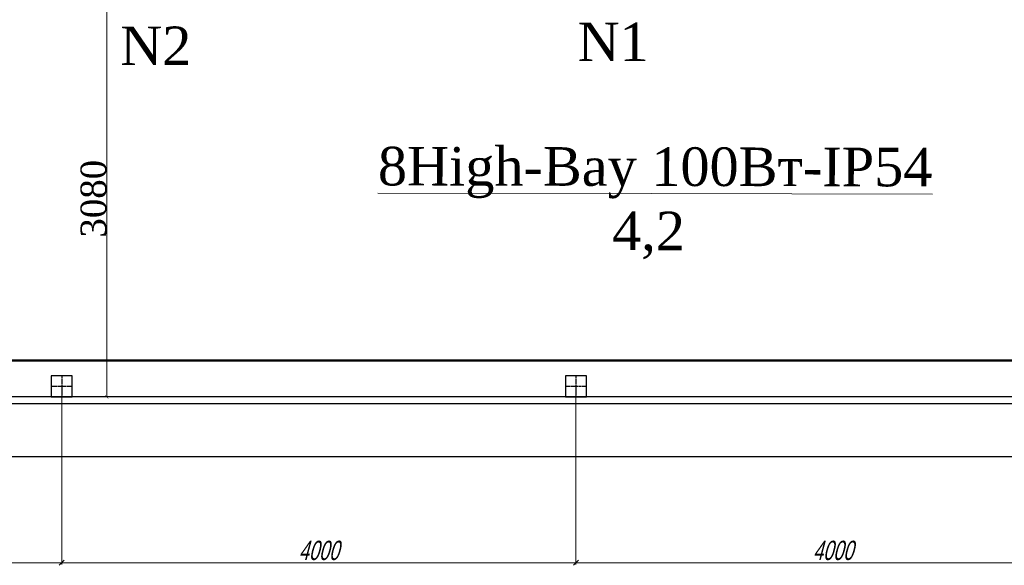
# Model space of a CAD drawing. Header units: millimetres. Extents: x 196 to 1773810, y -221320 to 153872.
# Tile 125 of 256: x 1148703 to 1156363, y -210351 to -206108. Entities that reach past the tile are written whole.
import ezdxf

# ---------------------------------------------------------------- set-up
doc = ezdxf.new("R2010")
doc.units = ezdxf.units.MM
doc.linetypes.add('CENTER', pattern=[50.8, 31.75, -6.35, 6.35, -6.35])
doc.layers.get('Defpoints').update_dxf_attribs({"lineweight": 18})
for name, color, linetype, lineweight in [('ТМ-размеры', 25, 'Continuous', 20), ('Эл.линия силовых сетей', 1, 'Continuous', 50), ('Электроосвещение', 1, 'Continuous', 50)]:
    doc.layers.add(name, color=color, linetype=linetype, lineweight=lineweight)
doc.styles.add('SFINKS', font='SFINKS.shx', dxfattribs={"width": 0.7, "oblique": 15})
doc.styles.add('TIMES NEW', font='times.ttf')
doc.styles.add('Times New Roman', font='times.ttf')
doc.dimstyles.new('кира-50', dxfattribs={"dimtxt": 150, "dimasz": 40, "dimexe": 15, "dimexo": 0, "dimgap": 20, "dimtad": 1, "dimdec": 0, "dimrnd": 5, "dimdsep": 46, "dimtxsty": 'SFINKS', "dimblk1": 'OBLIQUE', "dimblk2": 'OBLIQUE', "dimsah": 1, "dimcen": 2.5, "dimclrd": 252, "dimclre": 252, "dimclrt": 252, "dimadec": 0, "dimazin": 0, "dimtfac": 1, "dimtdec": 0, "dimtofl": 0, "dimtmove": 0, "dimatfit": 3, "dimldrblk": 'OBLIQUE', "dimfxl": 15, "dimtfill": 1, "dimtolj": 1, "dimtzin": 0, "dimlwd": 20, "dimlwe": 20, "dimarcsym": 0})
doc.dimstyles.new('ЭО', dxfattribs={"dimtxt": 200, "dimasz": 25, "dimexe": 0.18, "dimexo": 0.0625, "dimgap": 0.09, "dimtad": 2, "dimdec": 0, "dimzin": 0, "dimdsep": 46, "dimtxsty": 'TIMES NEW', "dimblk": 'ARCHTICK', "dimcen": 0.09, "dimclrd": 253, "dimclre": 253, "dimclrt": 252, "dimadec": 0, "dimazin": 0, "dimtfac": 1, "dimtdec": 0, "dimtofl": 0, "dimtmove": 0, "dimatfit": 3, "dimfxl": 1, "dimtolj": 1, "dimtzin": 0, "dimlwd": 15, "dimlwe": 15, "dimarcsym": 1})

# ---------------------------------------------------------------- blocks, each defined once
blk = doc.blocks.new('_Oblique')
at = {"color": 0, "linetype": 'ByBlock', "lineweight": -2}
blk.add_line((-0.5, -0.5), (0.5, 0.5), dxfattribs=at)
blk = doc.blocks.new('*D54')
at = {"layer": 'Defpoints', "color": 0, "linetype": 'ByBlock', "lineweight": 50, "transparency": 16777216}
for p in [(1149030.3, -208959.5), (1153030.3, -208959.5), (1149030.3, -210331.4)]:
    blk.add_point(p, dxfattribs=at)
at = {"layer": 'ТМ-размеры', "color": 252, "linetype": 'ByBlock', "lineweight": 20, "transparency": 16777216}
for p, q in [((1149030.3, -208959.5), (1149030.3, -210346.4)), ((1153030.3, -208959.5), (1153030.3, -210346.4)), ((1153030.3, -210331.4), (1149030.3, -210331.4))]:
    blk.add_line(p, q, dxfattribs=at)
at = {"layer": 'ТМ-размеры', "color": 252, "linetype": 'ByBlock', "lineweight": 20, "transparency": 16777216, "xscale": 40, "yscale": 40, "zscale": 40, "rotation": 180}
blk.add_blockref('_Oblique', (1149030.3, -210331.4), dxfattribs=at)
at = {"layer": 'ТМ-размеры', "color": 252, "linetype": 'ByBlock', "lineweight": 20, "transparency": 16777216, "xscale": 40, "yscale": 40, "zscale": 40}
blk.add_blockref('_Oblique', (1153030.3, -210331.4), dxfattribs=at)
at = {"layer": 'ТМ-размеры', "color": 252, "linetype": 'ByBlock', "transparency": 16777216, "insert": (1151030.3, -210236.4), "char_height": 150, "attachment_point": 5, "style": 'SFINKS', "bg_fill": 3, "box_fill_scale": 1.1, "bg_fill_color": 256, "bg_fill_true_color": 13158600, "bg_fill_transparency": 0}
blk.add_mtext('\\A1;4000', dxfattribs=at)
blk = doc.blocks.new('*D55')
at = {"layer": 'Defpoints', "color": 0, "linetype": 'ByBlock', "lineweight": 50, "transparency": 16777216}
for p in [(1145030.3, -208959.5), (1149030.3, -208959.5), (1145030.3, -210331.4)]:
    blk.add_point(p, dxfattribs=at)
at = {"layer": 'ТМ-размеры', "color": 252, "linetype": 'ByBlock', "lineweight": 20, "transparency": 16777216}
for p, q in [((1145030.3, -208959.5), (1145030.3, -210346.4)), ((1149030.3, -208959.5), (1149030.3, -210346.4)), ((1149030.3, -210331.4), (1145030.3, -210331.4))]:
    blk.add_line(p, q, dxfattribs=at)
at = {"layer": 'ТМ-размеры', "color": 252, "linetype": 'ByBlock', "lineweight": 20, "transparency": 16777216, "xscale": 40, "yscale": 40, "zscale": 40, "rotation": 180}
blk.add_blockref('_Oblique', (1145030.3, -210331.4), dxfattribs=at)
at = {"layer": 'ТМ-размеры', "color": 252, "linetype": 'ByBlock', "lineweight": 20, "transparency": 16777216, "xscale": 40, "yscale": 40, "zscale": 40}
blk.add_blockref('_Oblique', (1149030.3, -210331.4), dxfattribs=at)
at = {"layer": 'ТМ-размеры', "color": 252, "linetype": 'ByBlock', "transparency": 16777216, "insert": (1147030.3, -210236.4), "char_height": 150, "attachment_point": 5, "style": 'SFINKS', "bg_fill": 3, "box_fill_scale": 1.1, "bg_fill_color": 256, "bg_fill_true_color": 13158600, "bg_fill_transparency": 0}
blk.add_mtext('\\A1;4000', dxfattribs=at)
blk = doc.blocks.new('*D57')
at = {"layer": 'Defpoints', "color": 0, "linetype": 'ByBlock', "lineweight": 50, "transparency": 16777216}
for p in [(1153030.3, -210331.4), (1157030.3, -210331.4), (1157030.3, -210331.4)]:
    blk.add_point(p, dxfattribs=at)
at = {"layer": 'ТМ-размеры', "color": 252, "linetype": 'ByBlock', "lineweight": 20, "transparency": 16777216}
for p, q in [((1153030.3, -210331.4), (1153030.3, -210316.4)), ((1153030.3, -210331.4), (1157030.3, -210331.4)), ((1157030.3, -210331.4), (1157030.3, -210316.4))]:
    blk.add_line(p, q, dxfattribs=at)
at = {"layer": 'ТМ-размеры', "color": 252, "linetype": 'ByBlock', "lineweight": 20, "transparency": 16777216, "xscale": 40, "yscale": 40, "zscale": 40, "rotation": 180}
blk.add_blockref('_Oblique', (1153030.3, -210331.4), dxfattribs=at)
at = {"layer": 'ТМ-размеры', "color": 252, "linetype": 'ByBlock', "lineweight": 20, "transparency": 16777216, "xscale": 40, "yscale": 40, "zscale": 40}
blk.add_blockref('_Oblique', (1157030.3, -210331.4), dxfattribs=at)
at = {"layer": 'ТМ-размеры', "color": 252, "linetype": 'ByBlock', "transparency": 16777216, "insert": (1155030.3, -210236.4), "char_height": 150, "attachment_point": 5, "style": 'SFINKS', "bg_fill": 3, "box_fill_scale": 1.1, "bg_fill_color": 256, "bg_fill_true_color": 13158600, "bg_fill_transparency": 0}
blk.add_mtext('\\A1;4000', dxfattribs=at)
blk = doc.blocks.new('_ARCHTICK')
at = {"color": 0, "linetype": 'ByBlock', "const_width": 0.15}
blk.add_lwpolyline([(-0.5, -0.5), (0.5, 0.5)], dxfattribs=at)
blk = doc.blocks.new('*D70')
at = {"layer": 'Defpoints', "color": 0, "linetype": 'ByBlock', "lineweight": 50, "transparency": 16777216}
for p in [(1149644.8, -205959.5, 0), (1149380, -209041.7), (1149644.8, -209041.7)]:
    blk.add_point(p, dxfattribs=at)
at = {"layer": 'Электроосвещение', "color": 253, "linetype": 'ByBlock', "lineweight": 15, "transparency": 16777216}
for p, q in [((1149644.8, -205959.5), (1149379.9, -205959.5)), ((1149380, -205959.5), (1149380, -209041.7)), ((1149644.8, -209041.7), (1149379.9, -209041.7))]:
    blk.add_line(p, q, dxfattribs=at)
at = {"layer": 'Электроосвещение', "color": 253, "linetype": 'ByBlock', "lineweight": 15, "transparency": 16777216, "xscale": 25, "yscale": 25, "zscale": 25}
for p, rotation in [((1149380, -205959.5), 90), ((1149380, -209041.7), 270)]:
    blk.add_blockref('_ARCHTICK', p, dxfattribs=dict(at, rotation=rotation))
at = {"layer": 'Электроосвещение', "color": 252, "linetype": 'ByBlock', "lineweight": 50, "transparency": 16777216, "insert": (1149278.2, -207500.6), "char_height": 200, "attachment_point": 5, "rotation": 90, "style": 'TIMES NEW'}
blk.add_mtext('\\A1;3080', dxfattribs=at)

msp = doc.modelspace()

# ---------------------------------------------------------------- linework, layer by layer
at = {"color": 252, "lineweight": 30, "ltscale": 10}
for p, q in [((1160948.1, -209041.7), (1144385.3, -209041.7)), ((1161167.3, -209096.5), (1144385.3, -209096.5)), ((1161578.2, -209507.4), (1144548.1, -209507.4))]:
    msp.add_line(p, q, dxfattribs=at)
at = {"layer": 'Электроосвещение', "color": 1, "linetype": 'ByBlock', "lineweight": 50}
msp.add_lwpolyline([(1147030.3, -198538.6), (1147030.3, -208757.8), (1159850.7, -208757.8), (1159850.7, -208537.8), (1160362.3, -208537.8)], dxfattribs=at)

# ---------------------------------------------------------------- texts
at = {"color": 0, "lineweight": 35, "char_height": 300, "width": 404.96, "attachment_point": 5, "style": 'Times New Roman'}
for s, insert in [('N2', (1149761.9, -206311.3, -0.6)), ('N1', (1153319.5, -206280.6, -0.7))]:
    msp.add_mtext(s, dxfattribs=dict(at, insert=insert))

# ---------------------------------------------------------------- next in the draw order: dimensions: what is measured, and where the dimension line sits
at = {"layer": 'ТМ-размеры', "color": 3, "linetype": 'ByBlock'}
dim = msp.add_linear_dim(base=(1149030.3, -210331.4), p1=(1153030.3, -208959.5), p2=(1149030.3, -208959.5), dimstyle='кира-50', dxfattribs=at)
dim.commit()
dim.dimension.update_dxf_attribs({"geometry": '*D54', "text_midpoint": (1151030.3, -210236.4)})

# ---------------------------------------------------------------- next in the draw order: linework, layer by layer
at = {"color": 7, "linetype": 'CENTER', "lineweight": 25, "ltscale": 0.5}
for p, q in [((1153030.3, -208877.3), (1153030.3, -209041.7)), ((1152948.1, -208959.5), (1153112.5, -208959.5))]:
    msp.add_line(p, q, dxfattribs=at)
at = {"color": 252, "lineweight": 30, "ltscale": 10}
msp.add_lwpolyline([(1152948.1, -209041.7), (1153112.5, -209041.7), (1153112.5, -208877.3), (1152948.1, -208877.3), (1152948.1, -209041.7)], dxfattribs=at)

# ---------------------------------------------------------------- next in the draw order: dimensions: what is measured, and where the dimension line sits
at = {"layer": 'ТМ-размеры', "color": 3, "linetype": 'ByBlock'}
for base, p1, p2, picture, middle in [((1145030.3, -210331.4), (1149030.3, -208959.5), (1145030.3, -208959.5), '*D55', (1147030.3, -210236.4)), ((1157030.3, -210331.4), (1153030.3, -210331.4), (1157030.3, -210331.4), '*D57', (1155030.3, -210236.4))]:
    dim = msp.add_linear_dim(base=base, p1=p1, p2=p2, dimstyle='кира-50', dxfattribs=at)
    dim.commit()
    dim.dimension.update_dxf_attribs({"geometry": picture, "text_midpoint": middle})
at = {"layer": 'Электроосвещение', "color": 1, "linetype": 'ByBlock', "lineweight": 50}
dim = msp.add_linear_dim(base=(1149380, -209041.7), p1=(1149644.8, -205959.5, 0), p2=(1149644.8, -209041.7), angle=90, text='3080', dimstyle='ЭО', dxfattribs=at)
dim.commit()
dim.dimension.update_dxf_attribs({"geometry": '*D70', "text_midpoint": (1149278.2, -207500.6)})

# ---------------------------------------------------------------- next in the draw order: linework, layer by layer
at = {"color": 7, "linetype": 'CENTER', "lineweight": 25, "ltscale": 0.5}
for p, q in [((1149030.3, -208877.3), (1149030.3, -209041.7)), ((1148948.1, -208959.5), (1149112.5, -208959.5))]:
    msp.add_line(p, q, dxfattribs=at)
at = {"color": 252, "lineweight": 30, "ltscale": 10}
msp.add_lwpolyline([(1148948.1, -209041.7), (1149112.5, -209041.7), (1149112.5, -208877.3), (1148948.1, -208877.3), (1148948.1, -209041.7)], dxfattribs=at)

# ---------------------------------------------------------------- next in the draw order: texts
at = {"layer": 'Эл.линия силовых сетей', "color": 1, "lineweight": 20, "ltscale": 200, "insert": (1151240.2, -207096.5, 0.4), "char_height": 300, "attachment_point": 1, "rotation": 359.89766, "style": 'Times New Roman', "bg_fill": 3, "box_fill_scale": 1, "bg_fill_color": 256, "bg_fill_transparency": 0}
msp.add_mtext_dynamic_manual_height_columns('\\pi250.16679;{\\L\\C0;8High-Bay 100Вт-IP54\\P\\pi2073.41842;\\l4,2}', width=4675.243, gutter_width=1250, heights=[0], dxfattribs=at)

doc.saveas('drawing.dxf')
